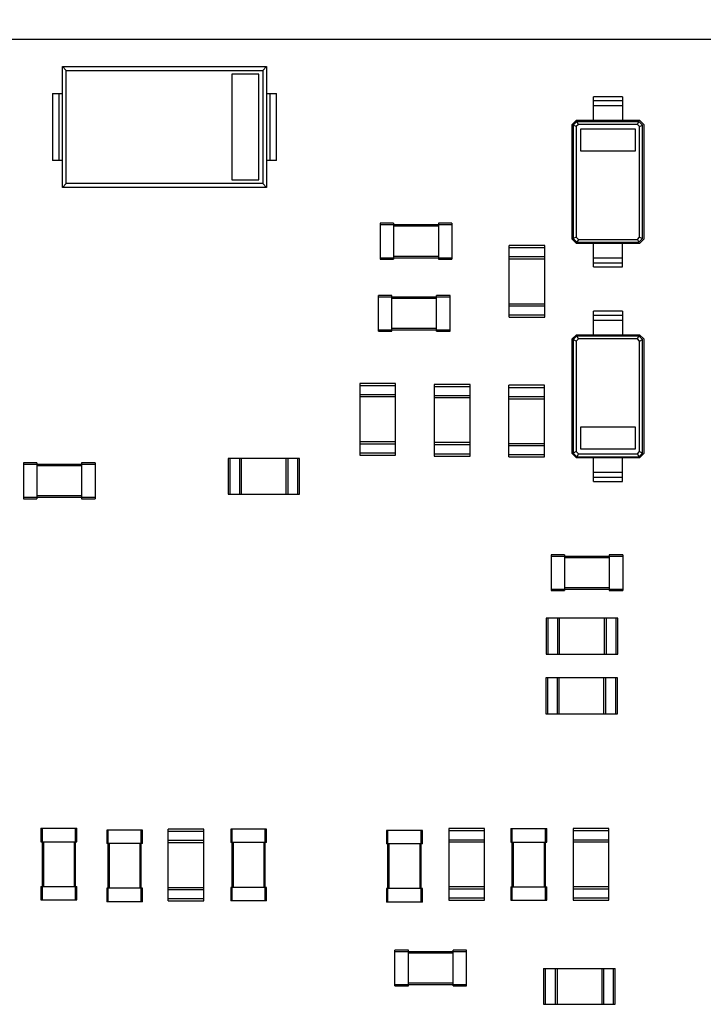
# Model space of a CAD drawing. Header units: millimetres. Extents: x -257 to 878, y 386 to 760.
# Tile 35 of 39: x 545 to 560, y 513 to 535. Entities that reach past the tile are written whole.
import ezdxf

# ---------------------------------------------------------------- set-up
doc = ezdxf.new("R2010")
doc.units = ezdxf.units.MM
doc.header["$LTSCALE"] = 30.734
doc.header["$PDMODE"] = 3
doc.header["$PDSIZE"] = 0.3125
doc.layers.get('0').update_dxf_attribs({"linetype": 'CONTINUOUS'})
doc.layers.get('Defpoints').update_dxf_attribs({"linetype": 'CONTINUOUS'})
doc.layers.add('Dim', color=6, linetype='CONTINUOUS', lineweight=13)
doc.styles.add('宋体', font='txt')
doc.dimstyles.new('12', dxfattribs={"dimtxt": 8, "dimasz": 6, "dimexe": 3, "dimexo": 3, "dimgap": 2, "dimtad": 1, "dimrnd": 0.01, "dimzin": 1, "dimdsep": 46, "dimtxsty": '宋体', "dimcen": 2.5, "dimclrd": 256, "dimclre": 256, "dimclrt": 256, "dimazin": 0, "dimtfac": 1, "dimtmove": 0, "dimatfit": 1, "dimfxl": 1, "dimarcsym": 0})

# ---------------------------------------------------------------- blocks, each defined once
blk = doc.blocks.new('*D177')
at = {"layer": 'Defpoints', "color": 0}
for p in [(579.149, 545.373), (494.149, 533.167), (579.149, 533.167)]:
    blk.add_point(p, dxfattribs=at)
at = {"layer": 'Dim', "lineweight": -2}
for p, q in [((494.149, 536.167), (494.149, 548.373)), ((579.149, 536.167), (579.149, 548.373)), ((500.149, 545.373), (573.149, 545.373))]:
    blk.add_line(p, q, dxfattribs=at)
at = {"layer": 'Dim'}
for points in [[(500.149, 546.373), (500.149, 544.373), (494.149, 545.373)], [(573.149, 544.373), (573.149, 546.373), (579.149, 545.373)]]:
    blk.add_solid(points, dxfattribs=at)
at = {"layer": 'Dim', "insert": (536.649, 551.283), "char_height": 8, "attachment_point": 5, "style": '宋体'}
blk.add_mtext('85.00', dxfattribs=at)

msp = doc.modelspace()

# ---------------------------------------------------------------- linework, layer by layer
at = {"color": 7, "linetype": 'Continuous'}
for p, q in [((578.149, 534.167), (534.07, 534.167)), ((545.599, 530.862), (545.599, 533.562)), ((545.685, 533.476), (545.599, 533.562)), ((545.599, 533.562), (550.159, 533.562)), ((545.685, 530.948), (545.685, 533.476)), ((545.685, 533.476), (550.073, 533.476)), ((549.387, 533.391), (549.387, 531.034)), ((549.987, 533.391), (549.387, 533.391)), ((549.987, 531.034), (549.987, 533.391)), ((550.073, 533.476), (550.159, 533.562)), ((550.073, 533.476), (550.073, 530.948)), ((550.159, 533.562), (550.159, 530.862)), ((545.379, 532.962), (545.379, 531.462)), ((545.379, 532.962), (545.599, 532.962)), ((545.526, 531.462), (545.526, 532.962)), ((550.159, 532.962), (550.379, 532.962)), ((550.232, 532.962), (550.232, 531.462)), ((550.379, 531.462), (550.379, 532.962)), ((557.464, 532.362), (557.464, 532.887)), ((558.114, 532.887), (557.464, 532.887)), ((557.464, 532.802), (558.114, 532.802)), ((558.114, 532.887), (558.114, 532.362)), ((558.114, 532.682), (557.464, 532.682)), ((556.989, 532.267), (557.084, 532.362)), ((557.096, 532.337), (557.014, 532.254)), ((557.084, 532.362), (558.494, 532.362)), ((557.129, 532.27), (557.096, 532.337)), ((557.096, 532.337), (558.481, 532.337)), ((558.448, 532.27), (558.481, 532.337)), ((558.564, 532.254), (558.481, 532.337)), ((558.494, 532.362), (558.589, 532.267)), ((556.989, 529.707), (556.989, 532.267)), ((557.014, 532.254), (557.014, 529.719)), ((557.08, 532.221), (557.014, 532.254)), ((557.129, 532.27), (557.08, 532.221)), ((557.08, 532.221), (557.08, 529.753)), ((558.448, 532.27), (557.129, 532.27)), ((557.18, 531.67), (557.18, 532.17)), ((557.18, 532.17), (558.397, 532.17)), ((558.397, 532.17), (558.397, 531.67)), ((558.497, 532.221), (558.448, 532.27)), ((558.497, 532.221), (558.564, 532.254)), ((558.497, 529.753), (558.497, 532.221)), ((558.564, 529.719), (558.564, 532.254)), ((558.589, 532.267), (558.589, 529.707)), ((558.397, 531.67), (557.18, 531.67)), ((545.599, 531.462), (545.379, 531.462)), ((550.379, 531.462), (550.159, 531.462)), ((549.387, 531.034), (549.987, 531.034)), ((545.685, 530.948), (545.599, 530.862)), ((550.159, 530.862), (545.599, 530.862)), ((550.073, 530.948), (545.685, 530.948)), ((550.073, 530.948), (550.159, 530.862)), ((552.7, 530.062), (552.7, 529.262)), ((553, 530.062), (552.7, 530.062)), ((552.7, 530.032), (554.3, 530.032)), ((553, 530.062), (553, 529.262)), ((553, 530.002), (554, 530.002)), ((554, 530.062), (554, 529.262)), ((554.3, 530.062), (554, 530.062)), ((554.3, 530.062), (554.3, 529.262)), ((557.084, 529.612), (556.989, 529.707)), ((557.08, 529.753), (557.014, 529.719)), ((557.014, 529.719), (557.096, 529.637)), ((557.08, 529.753), (557.129, 529.703)), ((557.129, 529.703), (557.096, 529.637)), ((557.129, 529.703), (558.448, 529.703)), ((558.448, 529.703), (558.497, 529.753)), ((558.448, 529.703), (558.481, 529.637)), ((558.481, 529.637), (558.564, 529.719)), ((558.589, 529.707), (558.494, 529.612)), ((558.497, 529.753), (558.564, 529.719)), ((555.582, 527.965), (555.582, 529.565)), ((556.382, 529.565), (555.582, 529.565)), ((555.582, 529.52), (556.382, 529.52)), ((556.382, 527.965), (556.382, 529.565)), ((558.494, 529.612), (557.084, 529.612)), ((557.096, 529.637), (558.481, 529.637)), ((557.464, 529.087), (557.464, 529.612)), ((558.114, 529.087), (558.114, 529.612)), ((552.7, 529.292), (554.3, 529.292)), ((552.7, 529.262), (553, 529.262)), ((554, 529.322), (553, 529.322)), ((554, 529.262), (554.3, 529.262)), ((556.382, 529.31), (555.582, 529.31)), ((555.582, 529.265), (556.382, 529.265)), ((557.464, 529.292), (558.114, 529.292)), ((558.114, 529.172), (557.464, 529.172)), ((557.464, 529.087), (558.114, 529.087)), ((552.66, 527.649), (552.66, 528.449)), ((552.96, 528.449), (552.66, 528.449)), ((552.66, 528.419), (554.26, 528.419)), ((552.96, 527.649), (552.96, 528.449)), ((552.96, 528.389), (553.96, 528.389)), ((553.96, 527.649), (553.96, 528.449)), ((554.26, 528.449), (553.96, 528.449)), ((554.26, 527.649), (554.26, 528.449)), ((555.582, 528.265), (556.382, 528.265)), ((555.582, 528.22), (556.382, 528.22)), ((556.382, 528.01), (555.582, 528.01)), ((555.582, 527.965), (556.382, 527.965)), ((557.464, 527.572), (557.464, 528.097)), ((558.114, 528.097), (557.464, 528.097)), ((557.464, 528.012), (558.114, 528.012)), ((558.114, 527.892), (557.464, 527.892)), ((558.114, 528.097), (558.114, 527.572)), ((552.66, 527.679), (554.26, 527.679)), ((553.96, 527.709), (552.96, 527.709)), ((552.66, 527.649), (552.96, 527.649)), ((553.96, 527.649), (554.26, 527.649)), ((556.989, 527.477), (557.084, 527.572)), ((556.989, 524.917), (556.989, 527.477)), ((557.096, 527.547), (557.014, 527.464)), ((557.014, 527.464), (557.014, 524.929)), ((557.08, 527.431), (557.014, 527.464)), ((557.129, 527.48), (557.08, 527.431)), ((557.084, 527.572), (558.494, 527.572)), ((557.129, 527.48), (557.096, 527.547)), ((557.096, 527.547), (558.481, 527.547)), ((558.448, 527.48), (557.129, 527.48)), ((558.448, 527.48), (558.481, 527.547)), ((558.497, 527.431), (558.448, 527.48)), ((558.564, 527.464), (558.481, 527.547)), ((558.494, 527.572), (558.589, 527.477)), ((558.497, 527.431), (558.564, 527.464)), ((558.564, 524.929), (558.564, 527.464)), ((558.589, 527.477), (558.589, 524.917)), ((557.08, 527.431), (557.08, 524.963)), ((558.497, 524.963), (558.497, 527.431)), ((552.243, 526.482), (552.243, 524.882)), ((553.043, 526.482), (552.243, 526.482)), ((552.243, 526.437), (553.043, 526.437)), ((553.043, 524.882), (553.043, 526.482)), ((553.907, 526.462), (553.907, 524.862)), ((554.707, 526.462), (553.907, 526.462)), ((553.907, 526.417), (554.707, 526.417)), ((554.707, 524.862), (554.707, 526.462)), ((555.571, 524.842), (555.571, 526.442)), ((556.371, 526.442), (555.571, 526.442)), ((555.571, 526.397), (556.371, 526.397)), ((556.371, 524.842), (556.371, 526.442)), ((553.043, 526.227), (552.243, 526.227)), ((553.043, 526.182), (552.243, 526.182)), ((554.707, 526.207), (553.907, 526.207)), ((554.707, 526.162), (553.907, 526.162)), ((556.371, 526.187), (555.571, 526.187)), ((555.571, 526.142), (556.371, 526.142)), ((557.18, 525.013), (557.18, 525.513)), ((557.18, 525.513), (558.397, 525.513)), ((558.397, 525.513), (558.397, 525.013)), ((553.043, 525.182), (552.243, 525.182)), ((552.243, 525.137), (553.043, 525.137)), ((554.707, 525.162), (553.907, 525.162)), ((553.907, 525.117), (554.707, 525.117)), ((555.571, 525.142), (556.371, 525.142)), ((555.571, 525.097), (556.371, 525.097)), ((549.299, 524.808), (549.299, 524.008)), ((550.899, 524.808), (549.299, 524.808)), ((549.344, 524.008), (549.344, 524.808)), ((549.554, 524.808), (549.554, 524.008)), ((549.599, 524.008), (549.599, 524.808)), ((550.599, 524.008), (550.599, 524.808)), ((550.644, 524.008), (550.644, 524.808)), ((550.854, 524.808), (550.854, 524.008)), ((550.899, 524.008), (550.899, 524.808)), ((553.043, 524.927), (552.243, 524.927)), ((552.243, 524.882), (553.043, 524.882)), ((554.707, 524.907), (553.907, 524.907)), ((553.907, 524.862), (554.707, 524.862)), ((556.371, 524.887), (555.571, 524.887)), ((555.571, 524.842), (556.371, 524.842)), ((557.084, 524.822), (556.989, 524.917)), ((557.08, 524.963), (557.014, 524.929)), ((557.014, 524.929), (557.096, 524.847)), ((557.08, 524.963), (557.129, 524.913)), ((558.494, 524.822), (557.084, 524.822)), ((557.129, 524.913), (557.096, 524.847)), ((557.096, 524.847), (558.481, 524.847)), ((557.129, 524.913), (558.448, 524.913)), ((558.397, 525.013), (557.18, 525.013)), ((557.464, 524.297), (557.464, 524.822)), ((558.114, 524.297), (558.114, 524.822)), ((558.448, 524.913), (558.497, 524.963)), ((558.448, 524.913), (558.481, 524.847)), ((558.481, 524.847), (558.564, 524.929)), ((558.589, 524.917), (558.494, 524.822)), ((558.497, 524.963), (558.564, 524.929)), ((544.727, 524.71), (544.727, 523.91)), ((545.027, 524.71), (544.727, 524.71)), ((544.727, 524.68), (546.327, 524.68)), ((545.027, 524.71), (545.027, 523.91)), ((545.027, 524.65), (546.027, 524.65)), ((546.027, 524.71), (546.027, 523.91)), ((546.327, 524.71), (546.027, 524.71)), ((546.327, 524.71), (546.327, 523.91)), ((557.464, 524.502), (558.114, 524.502)), ((558.114, 524.382), (557.464, 524.382)), ((557.464, 524.297), (558.114, 524.297)), ((544.727, 523.94), (546.327, 523.94)), ((546.027, 523.97), (545.027, 523.97)), ((549.299, 524.008), (550.899, 524.008)), ((544.727, 523.91), (545.027, 523.91)), ((546.027, 523.91), (546.327, 523.91)), ((556.519, 522.657), (556.519, 521.857)), ((556.819, 522.657), (556.519, 522.657)), ((556.519, 522.627), (558.119, 522.627)), ((556.819, 522.657), (556.819, 521.857)), ((557.819, 522.657), (557.819, 521.857)), ((558.119, 522.657), (557.819, 522.657)), ((558.119, 522.657), (558.119, 521.857)), ((556.819, 522.597), (557.819, 522.597)), ((556.519, 521.887), (558.119, 521.887)), ((556.519, 521.857), (556.819, 521.857)), ((557.819, 521.917), (556.819, 521.917)), ((557.819, 521.857), (558.119, 521.857)), ((556.409, 521.237), (556.409, 520.437)), ((558.009, 521.237), (556.409, 521.237)), ((556.454, 520.437), (556.454, 521.237)), ((556.664, 521.237), (556.664, 520.437)), ((556.709, 520.437), (556.709, 521.237)), ((557.709, 520.437), (557.709, 521.237)), ((557.754, 520.437), (557.754, 521.237)), ((557.964, 521.237), (557.964, 520.437)), ((558.009, 520.437), (558.009, 521.237)), ((556.409, 520.437), (558.009, 520.437)), ((556.399, 519.907), (556.399, 519.107)), ((557.999, 519.907), (556.399, 519.907)), ((556.444, 519.107), (556.444, 519.907)), ((556.654, 519.907), (556.654, 519.107)), ((556.699, 519.107), (556.699, 519.907)), ((557.699, 519.107), (557.699, 519.907)), ((557.744, 519.107), (557.744, 519.907)), ((557.954, 519.907), (557.954, 519.107)), ((557.999, 519.107), (557.999, 519.907)), ((556.399, 519.107), (557.999, 519.107)), ((545.119, 516.547), (545.119, 516.247)), ((545.119, 516.547), (545.919, 516.547)), ((545.149, 514.947), (545.149, 516.547)), ((545.889, 514.947), (545.889, 516.547)), ((545.919, 516.247), (545.919, 516.547)), ((546.589, 516.507), (546.589, 516.207)), ((547.389, 516.507), (546.589, 516.507)), ((546.619, 514.907), (546.619, 516.507)), ((547.359, 514.907), (547.359, 516.507)), ((547.389, 516.207), (547.389, 516.507)), ((547.959, 514.927), (547.959, 516.527)), ((548.759, 516.527), (547.959, 516.527)), ((547.959, 516.482), (548.759, 516.482)), ((548.759, 514.927), (548.759, 516.527)), ((549.359, 516.527), (549.359, 516.227)), ((550.159, 516.527), (549.359, 516.527)), ((549.389, 514.927), (549.389, 516.527)), ((550.129, 514.927), (550.129, 516.527)), ((550.159, 516.227), (550.159, 516.527)), ((552.843, 516.499), (552.843, 516.199)), ((553.643, 516.499), (552.843, 516.499)), ((552.873, 514.899), (552.873, 516.499)), ((553.613, 514.899), (553.613, 516.499)), ((553.643, 516.199), (553.643, 516.499)), ((554.232, 516.539), (554.232, 514.939)), ((555.032, 516.539), (554.232, 516.539)), ((554.232, 516.494), (555.032, 516.494)), ((555.032, 514.939), (555.032, 516.539)), ((555.62, 516.539), (555.62, 516.239)), ((555.62, 516.539), (556.42, 516.539)), ((555.65, 514.939), (555.65, 516.539)), ((556.39, 514.939), (556.39, 516.539)), ((556.42, 516.239), (556.42, 516.539)), ((557.009, 516.539), (557.009, 514.939)), ((557.809, 516.539), (557.009, 516.539)), ((557.009, 516.494), (557.809, 516.494)), ((557.809, 514.939), (557.809, 516.539)), ((545.119, 516.247), (545.919, 516.247)), ((545.179, 515.247), (545.179, 516.247)), ((545.859, 516.247), (545.859, 515.247)), ((548.759, 516.272), (547.959, 516.272)), ((547.959, 516.227), (548.759, 516.227)), ((550.159, 516.227), (549.359, 516.227)), ((549.419, 515.227), (549.419, 516.227)), ((550.099, 516.227), (550.099, 515.227)), ((555.032, 516.284), (554.232, 516.284)), ((555.032, 516.239), (554.232, 516.239)), ((555.62, 516.239), (556.42, 516.239)), ((555.68, 515.239), (555.68, 516.239)), ((556.36, 516.239), (556.36, 515.239)), ((557.809, 516.284), (557.009, 516.284)), ((557.809, 516.239), (557.009, 516.239)), ((547.389, 516.207), (546.589, 516.207)), ((546.649, 515.207), (546.649, 516.207)), ((547.329, 516.207), (547.329, 515.207)), ((553.643, 516.199), (552.843, 516.199)), ((552.903, 515.199), (552.903, 516.199)), ((553.583, 516.199), (553.583, 515.199)), ((545.119, 515.247), (545.119, 514.947)), ((545.119, 515.247), (545.919, 515.247)), ((545.919, 514.947), (545.919, 515.247)), ((546.589, 515.207), (546.589, 514.907)), ((547.389, 515.207), (546.589, 515.207)), ((547.389, 514.907), (547.389, 515.207)), ((547.959, 515.227), (548.759, 515.227)), ((547.959, 515.182), (548.759, 515.182)), ((549.359, 515.227), (549.359, 514.927)), ((550.159, 515.227), (549.359, 515.227)), ((550.159, 514.927), (550.159, 515.227)), ((552.843, 515.199), (552.843, 514.899)), ((553.643, 515.199), (552.843, 515.199)), ((553.643, 514.899), (553.643, 515.199)), ((555.032, 515.239), (554.232, 515.239)), ((554.232, 515.194), (555.032, 515.194)), ((555.62, 515.239), (555.62, 514.939)), ((555.62, 515.239), (556.42, 515.239)), ((556.42, 514.939), (556.42, 515.239)), ((557.809, 515.239), (557.009, 515.239)), ((557.009, 515.194), (557.809, 515.194)), ((545.119, 514.947), (545.919, 514.947)), ((547.389, 514.907), (546.589, 514.907)), ((548.759, 514.972), (547.959, 514.972)), ((547.959, 514.927), (548.759, 514.927)), ((550.159, 514.927), (549.359, 514.927)), ((555.032, 514.984), (554.232, 514.984)), ((554.232, 514.939), (555.032, 514.939)), ((555.62, 514.939), (556.42, 514.939)), ((557.809, 514.984), (557.009, 514.984)), ((557.009, 514.939), (557.809, 514.939)), ((553.643, 514.899), (552.843, 514.899)), ((553.029, 513.027), (553.029, 513.827)), ((553.329, 513.827), (553.029, 513.827)), ((553.329, 513.027), (553.329, 513.827)), ((554.329, 513.027), (554.329, 513.827)), ((554.629, 513.827), (554.329, 513.827)), ((554.629, 513.027), (554.629, 513.827)), ((553.029, 513.797), (554.629, 513.797)), ((553.329, 513.767), (554.329, 513.767)), ((556.351, 513.415), (556.351, 512.615)), ((556.351, 513.415), (557.951, 513.415)), ((556.396, 512.615), (556.396, 513.415)), ((556.606, 513.415), (556.606, 512.615)), ((556.651, 513.415), (556.651, 512.615)), ((557.651, 513.415), (557.651, 512.615)), ((557.696, 512.615), (557.696, 513.415)), ((557.906, 513.415), (557.906, 512.615)), ((557.951, 512.615), (557.951, 513.415)), ((553.029, 513.057), (554.629, 513.057)), ((553.029, 513.027), (553.329, 513.027)), ((554.329, 513.087), (553.329, 513.087)), ((554.329, 513.027), (554.629, 513.027)), ((556.351, 512.615), (557.951, 512.615))]:
    msp.add_line(p, q, dxfattribs=at)

# ---------------------------------------------------------------- dimensions: what is measured, and where the dimension line sits
at = {"layer": 'Dim'}
dim = msp.add_linear_dim(base=(579.149, 545.373), p1=(494.149, 533.167), p2=(579.149, 533.167), dimstyle='12', dxfattribs=at)
dim.commit()
dim.dimension.update_dxf_attribs({"geometry": '*D177', "text_midpoint": (536.649, 551.283)})

doc.saveas('drawing.dxf')
